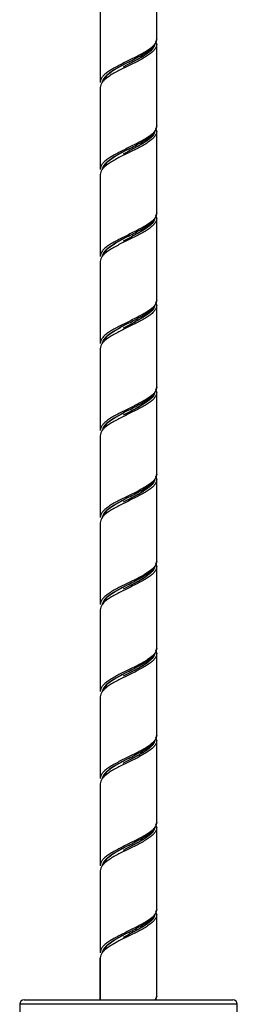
# Model space of a CAD drawing. Header units: millimetres. Extents: x -168 to 168, y -5 to 721.
# Tile 2 of 3: x -25 to 25, y 269 to 495. Entities that reach past the tile are written whole.
import ezdxf

# ---------------------------------------------------------------- set-up
doc = ezdxf.new("R2010")
doc.units = ezdxf.units.MM

msp = doc.modelspace()

# ---------------------------------------------------------------- linework, layer by layer
at = {"color": 7, "linetype": 'Continuous', "lineweight": 25}
for p, q in [((6.5, 490.85), (6.5, 509.65)), ((-6.5, 499.65), (-6.5, 480.85)), ((6.5, 489.65), (6.3, 490.35)), ((6.5, 470.85), (6.5, 489.65)), ((-6.5, 479.65), (-6.5, 460.85)), ((6.5, 469.65), (6.3, 470.35)), ((6.5, 450.85), (6.5, 469.65)), ((-6.5, 459.65), (-6.5, 440.85)), ((6.5, 449.65), (6.3, 450.35)), ((6.5, 430.85), (6.5, 449.65)), ((-6.5, 439.65), (-6.5, 420.85)), ((6.5, 429.65), (6.3, 430.35)), ((6.5, 410.85), (6.5, 429.65)), ((-6.5, 419.65), (-6.5, 400.85)), ((6.5, 409.65), (6.3, 410.35)), ((6.5, 390.85), (6.5, 409.65)), ((-6.5, 399.65), (-6.5, 380.85)), ((6.5, 389.65), (6.3, 390.35)), ((6.5, 370.85), (6.5, 389.65)), ((-6.5, 379.65), (-6.5, 360.85)), ((6.5, 369.65), (6.3, 370.35)), ((6.5, 350.85), (6.5, 369.65)), ((-6.5, 359.65), (-6.5, 340.85)), ((6.5, 349.65), (6.3, 350.35)), ((6.5, 330.85), (6.5, 349.65)), ((-6.5, 339.65), (-6.5, 320.85)), ((6.5, 329.65), (6.3, 330.35)), ((6.5, 310.85), (6.5, 329.65)), ((-6.5, 319.65), (-6.5, 300.85)), ((6.5, 309.65), (6.3, 310.35)), ((6.5, 290.85), (6.5, 309.65)), ((-6.5, 299.65), (-6.5, 280.85)), ((6.5, 289.65), (6.3, 290.35)), ((6.5, 270.85), (6.5, 289.65)), ((-24, 270), (24, 270)), ((6.5, 270.85), (6.16, 270)), ((6.26, 270), (6.5, 270.85)), ((6.4, 270), (6.3, 270.35)), ((-25, 269), (-25, 142.63)), ((25, 142.63), (25, 269))]:
    msp.add_line(p, q, dxfattribs=at)
at = {"color": 8, "linetype": 'Continuous', "lineweight": 25}
msp.add_line((25, 269), (-25, 269), dxfattribs=at)
at = {"color": 7, "linetype": 'Continuous', "lineweight": 25}
for centre, start, end in [((-24, 269), 90, 180), ((24, 269), 360, 90)]:
    msp.add_arc(centre, 1, start, end, dxfattribs=at)
for points, knots in [([(6.5, 490.85), (6.5, 490.64), (6.46, 490.43), (6.29, 490.01), (6.17, 489.81), (5.84, 489.39), (5.64, 489.18), (5.29, 488.87), (5.16, 488.77), (4.89, 488.56), (4.75, 488.45), (4.45, 488.25), (4.29, 488.14), (3.96, 487.93), (3.79, 487.83), (3.26, 487.52), (2.88, 487.31), (2.09, 486.89), (1.69, 486.69), (0.85, 486.27), (0.42, 486.06), (-0.42, 485.64), (-0.85, 485.43), (-1.69, 485.01), (-2.09, 484.81), (-2.88, 484.39), (-3.26, 484.18), (-3.79, 483.87), (-3.96, 483.77), (-4.29, 483.56), (-4.45, 483.45), (-4.75, 483.25), (-4.89, 483.14), (-5.16, 482.93), (-5.29, 482.83), (-5.64, 482.52), (-5.84, 482.31), (-6.17, 481.89), (-6.29, 481.69), (-6.46, 481.27), (-6.5, 481.06), (-6.5, 480.85)], [0, 0, 0, 0, 0.0625, 0.0625, 0.125, 0.125, 0.1875, 0.1875, 0.21875, 0.21875, 0.25, 0.25, 0.28125, 0.28125, 0.3125, 0.3125, 0.375, 0.375, 0.4375, 0.4375, 0.5, 0.5, 0.5625, 0.5625, 0.625, 0.625, 0.6875, 0.6875, 0.71875, 0.71875, 0.75, 0.75, 0.78125, 0.78125, 0.8125, 0.8125, 0.875, 0.875, 0.9375, 0.9375, 1, 1, 1, 1]), ([(6.5, 489.65), (6.5, 489.44), (6.46, 489.23), (6.29, 488.81), (6.17, 488.61), (5.84, 488.19), (5.64, 487.98), (5.29, 487.67), (5.16, 487.57), (4.89, 487.36), (4.75, 487.25), (4.45, 487.05), (4.29, 486.94), (3.96, 486.73), (3.79, 486.63), (3.26, 486.32), (2.88, 486.11), (2.09, 485.69), (1.69, 485.49), (0.85, 485.07), (0.42, 484.86), (-0.42, 484.44), (-0.85, 484.23), (-1.69, 483.81), (-2.09, 483.61), (-2.88, 483.19), (-3.26, 482.98), (-3.79, 482.67), (-3.96, 482.57), (-4.29, 482.36), (-4.45, 482.25), (-4.75, 482.05), (-4.89, 481.94), (-5.16, 481.73), (-5.29, 481.63), (-5.64, 481.32), (-5.84, 481.11), (-6.17, 480.69), (-6.29, 480.49), (-6.46, 480.07), (-6.5, 479.86), (-6.5, 479.65)], [0, 0, 0, 0, 0.0625, 0.0625, 0.125, 0.125, 0.1875, 0.1875, 0.21875, 0.21875, 0.25, 0.25, 0.28125, 0.28125, 0.3125, 0.3125, 0.375, 0.375, 0.4375, 0.4375, 0.5, 0.5, 0.5625, 0.5625, 0.625, 0.625, 0.6875, 0.6875, 0.71875, 0.71875, 0.75, 0.75, 0.78125, 0.78125, 0.8125, 0.8125, 0.875, 0.875, 0.9375, 0.9375, 1, 1, 1, 1]), ([(5.78, 489.4), (5.72, 489.19), (5.56, 488.55), (4.32, 487.5), (2.37, 486.25), (0.76, 485.42), (0, 485), (0, 485)], [0, 0, 0, 0, 0.147984, 0.432045, 0.716107, 0.999916, 1, 1, 1, 1]), ([(0, 485.5), (0.51, 485.77), (1.46, 486.26), (3, 487.09), (4.42, 487.98), (5.44, 488.75), (5.76, 489.19), (5.82, 489.29)], [0, 0, 0, 0, 0.21243, 0.390849, 0.665475, 0.929003, 1, 1, 1, 1]), ([(5.82, 489.29), (5.96, 489.45), (6.39, 489.96), (6.46, 490.49), (6.5, 490.85)], [0, 0, 0, 0, 0.32685, 1, 1, 1, 1]), ([(0, 485.5), (-0.79, 485.08), (-2.36, 484.25), (-4.32, 483), (-5.55, 481.96), (-5.71, 481.34), (-5.77, 481.14)], [0, 0, 0, 0, 0.2864123, 0.5730786, 0.8597448, 1, 1, 1, 1]), ([(0.01, 485), (-0.19, 484.9), (-0.6, 484.69), (-1, 484.48), (-1.2, 484.37)], [0, 0, 0, 0, 0.496906, 1, 1, 1, 1]), ([(6.5, 470.85), (6.5, 470.64), (6.46, 470.43), (6.29, 470.01), (6.17, 469.81), (5.84, 469.39), (5.64, 469.18), (5.29, 468.87), (5.16, 468.77), (4.89, 468.56), (4.75, 468.45), (4.45, 468.25), (4.29, 468.14), (3.96, 467.93), (3.79, 467.83), (3.26, 467.52), (2.88, 467.31), (2.09, 466.89), (1.69, 466.69), (0.85, 466.27), (0.42, 466.06), (-0.42, 465.64), (-0.85, 465.43), (-1.69, 465.01), (-2.09, 464.81), (-2.88, 464.39), (-3.26, 464.18), (-3.79, 463.87), (-3.96, 463.77), (-4.29, 463.56), (-4.45, 463.45), (-4.75, 463.25), (-4.89, 463.14), (-5.16, 462.93), (-5.29, 462.83), (-5.64, 462.52), (-5.84, 462.31), (-6.17, 461.89), (-6.29, 461.69), (-6.46, 461.27), (-6.5, 461.06), (-6.5, 460.85)], [0, 0, 0, 0, 0.0625, 0.0625, 0.125, 0.125, 0.1875, 0.1875, 0.21875, 0.21875, 0.25, 0.25, 0.28125, 0.28125, 0.3125, 0.3125, 0.375, 0.375, 0.4375, 0.4375, 0.5, 0.5, 0.5625, 0.5625, 0.625, 0.625, 0.6875, 0.6875, 0.71875, 0.71875, 0.75, 0.75, 0.78125, 0.78125, 0.8125, 0.8125, 0.875, 0.875, 0.9375, 0.9375, 1, 1, 1, 1]), ([(5.82, 469.29), (5.96, 469.45), (6.39, 469.96), (6.46, 470.49), (6.5, 470.85)], [0, 0, 0, 0, 0.3268496, 1, 1, 1, 1]), ([(6.5, 469.65), (6.5, 469.44), (6.46, 469.23), (6.29, 468.81), (6.17, 468.61), (5.84, 468.19), (5.64, 467.98), (5.29, 467.67), (5.16, 467.57), (4.89, 467.36), (4.75, 467.25), (4.45, 467.05), (4.29, 466.94), (3.96, 466.73), (3.79, 466.63), (3.26, 466.32), (2.88, 466.11), (2.09, 465.69), (1.69, 465.49), (0.85, 465.07), (0.42, 464.86), (-0.42, 464.44), (-0.85, 464.23), (-1.69, 463.81), (-2.09, 463.61), (-2.88, 463.19), (-3.26, 462.98), (-3.79, 462.67), (-3.96, 462.57), (-4.29, 462.36), (-4.45, 462.25), (-4.75, 462.05), (-4.89, 461.94), (-5.16, 461.73), (-5.29, 461.63), (-5.64, 461.32), (-5.84, 461.11), (-6.17, 460.69), (-6.29, 460.49), (-6.46, 460.07), (-6.5, 459.86), (-6.5, 459.65)], [0, 0, 0, 0, 0.0625, 0.0625, 0.125, 0.125, 0.1875, 0.1875, 0.21875, 0.21875, 0.25, 0.25, 0.28125, 0.28125, 0.3125, 0.3125, 0.375, 0.375, 0.4375, 0.4375, 0.5, 0.5, 0.5625, 0.5625, 0.625, 0.625, 0.6875, 0.6875, 0.71875, 0.71875, 0.75, 0.75, 0.78125, 0.78125, 0.8125, 0.8125, 0.875, 0.875, 0.9375, 0.9375, 1, 1, 1, 1]), ([(5.78, 469.4), (5.72, 469.19), (5.56, 468.55), (4.32, 467.5), (2.37, 466.25), (0.76, 465.42), (0, 465), (0, 465)], [0, 0, 0, 0, 0.147984, 0.432045, 0.716107, 0.999916, 1, 1, 1, 1]), ([(0, 465.5), (0.51, 465.77), (1.46, 466.26), (3, 467.09), (4.42, 467.98), (5.44, 468.75), (5.76, 469.19), (5.82, 469.29)], [0, 0, 0, 0, 0.21243, 0.390849, 0.665475, 0.929003, 1, 1, 1, 1]), ([(0, 465.5), (-0.79, 465.08), (-2.36, 464.25), (-4.32, 463), (-5.55, 461.96), (-5.71, 461.34), (-5.77, 461.14)], [0, 0, 0, 0, 0.286412, 0.573079, 0.859745, 1, 1, 1, 1]), ([(0.01, 465), (-0.19, 464.9), (-0.6, 464.69), (-1, 464.48), (-1.2, 464.37)], [0, 0, 0, 0, 0.496906, 1, 1, 1, 1]), ([(6.5, 450.85), (6.5, 450.64), (6.46, 450.43), (6.29, 450.01), (6.17, 449.81), (5.84, 449.39), (5.64, 449.18), (5.29, 448.87), (5.16, 448.77), (4.89, 448.56), (4.75, 448.45), (4.45, 448.25), (4.29, 448.14), (3.96, 447.93), (3.79, 447.83), (3.26, 447.52), (2.88, 447.31), (2.09, 446.89), (1.69, 446.69), (0.85, 446.27), (0.42, 446.06), (-0.42, 445.64), (-0.85, 445.43), (-1.69, 445.01), (-2.09, 444.81), (-2.88, 444.39), (-3.26, 444.18), (-3.79, 443.87), (-3.96, 443.77), (-4.29, 443.56), (-4.45, 443.45), (-4.75, 443.25), (-4.89, 443.14), (-5.16, 442.93), (-5.29, 442.83), (-5.64, 442.52), (-5.84, 442.31), (-6.17, 441.89), (-6.29, 441.69), (-6.46, 441.27), (-6.5, 441.06), (-6.5, 440.85)], [0, 0, 0, 0, 0.0625, 0.0625, 0.125, 0.125, 0.1875, 0.1875, 0.21875, 0.21875, 0.25, 0.25, 0.28125, 0.28125, 0.3125, 0.3125, 0.375, 0.375, 0.4375, 0.4375, 0.5, 0.5, 0.5625, 0.5625, 0.625, 0.625, 0.6875, 0.6875, 0.71875, 0.71875, 0.75, 0.75, 0.78125, 0.78125, 0.8125, 0.8125, 0.875, 0.875, 0.9375, 0.9375, 1, 1, 1, 1]), ([(5.82, 449.29), (5.96, 449.45), (6.39, 449.96), (6.46, 450.49), (6.5, 450.85)], [0, 0, 0, 0, 0.32685, 1, 1, 1, 1]), ([(6.5, 449.65), (6.5, 449.44), (6.46, 449.23), (6.29, 448.81), (6.17, 448.61), (5.84, 448.19), (5.64, 447.98), (5.29, 447.67), (5.16, 447.57), (4.89, 447.36), (4.75, 447.25), (4.45, 447.05), (4.29, 446.94), (3.96, 446.73), (3.79, 446.63), (3.26, 446.32), (2.88, 446.11), (2.09, 445.69), (1.69, 445.49), (0.85, 445.07), (0.42, 444.86), (-0.42, 444.44), (-0.85, 444.23), (-1.69, 443.81), (-2.09, 443.61), (-2.88, 443.19), (-3.26, 442.98), (-3.79, 442.67), (-3.96, 442.57), (-4.29, 442.36), (-4.45, 442.25), (-4.75, 442.05), (-4.89, 441.94), (-5.16, 441.73), (-5.29, 441.63), (-5.64, 441.32), (-5.84, 441.11), (-6.17, 440.69), (-6.29, 440.49), (-6.46, 440.07), (-6.5, 439.86), (-6.5, 439.65)], [0, 0, 0, 0, 0.0625, 0.0625, 0.125, 0.125, 0.1875, 0.1875, 0.21875, 0.21875, 0.25, 0.25, 0.28125, 0.28125, 0.3125, 0.3125, 0.375, 0.375, 0.4375, 0.4375, 0.5, 0.5, 0.5625, 0.5625, 0.625, 0.625, 0.6875, 0.6875, 0.71875, 0.71875, 0.75, 0.75, 0.78125, 0.78125, 0.8125, 0.8125, 0.875, 0.875, 0.9375, 0.9375, 1, 1, 1, 1]), ([(5.78, 449.4), (5.72, 449.19), (5.56, 448.55), (4.32, 447.5), (2.37, 446.25), (0.76, 445.42), (0, 445), (0, 445)], [0, 0, 0, 0, 0.147984, 0.432045, 0.716107, 0.999916, 1, 1, 1, 1]), ([(0, 445.5), (0.51, 445.77), (1.46, 446.26), (3, 447.09), (4.42, 447.98), (5.44, 448.75), (5.76, 449.19), (5.82, 449.29)], [0, 0, 0, 0, 0.21243, 0.390849, 0.665475, 0.929003, 1, 1, 1, 1]), ([(0, 445.5), (-0.79, 445.08), (-2.36, 444.25), (-4.32, 443), (-5.55, 441.96), (-5.71, 441.34), (-5.77, 441.14)], [0, 0, 0, 0, 0.286412, 0.573079, 0.859745, 1, 1, 1, 1]), ([(0.01, 445), (-0.19, 444.9), (-0.6, 444.69), (-1, 444.48), (-1.2, 444.37)], [0, 0, 0, 0, 0.496906, 1, 1, 1, 1]), ([(6.5, 430.85), (6.5, 430.64), (6.46, 430.43), (6.29, 430.01), (6.17, 429.81), (5.84, 429.39), (5.64, 429.18), (5.29, 428.87), (5.16, 428.77), (4.89, 428.56), (4.75, 428.45), (4.45, 428.25), (4.29, 428.14), (3.96, 427.93), (3.79, 427.83), (3.26, 427.52), (2.88, 427.31), (2.09, 426.89), (1.69, 426.69), (0.85, 426.27), (0.42, 426.06), (-0.42, 425.64), (-0.85, 425.43), (-1.69, 425.01), (-2.09, 424.81), (-2.88, 424.39), (-3.26, 424.18), (-3.79, 423.87), (-3.96, 423.77), (-4.29, 423.56), (-4.45, 423.45), (-4.75, 423.25), (-4.89, 423.14), (-5.16, 422.93), (-5.29, 422.83), (-5.64, 422.52), (-5.84, 422.31), (-6.17, 421.89), (-6.29, 421.69), (-6.46, 421.27), (-6.5, 421.06), (-6.5, 420.85)], [0, 0, 0, 0, 0.0625, 0.0625, 0.125, 0.125, 0.1875, 0.1875, 0.21875, 0.21875, 0.25, 0.25, 0.28125, 0.28125, 0.3125, 0.3125, 0.375, 0.375, 0.4375, 0.4375, 0.5, 0.5, 0.5625, 0.5625, 0.625, 0.625, 0.6875, 0.6875, 0.71875, 0.71875, 0.75, 0.75, 0.78125, 0.78125, 0.8125, 0.8125, 0.875, 0.875, 0.9375, 0.9375, 1, 1, 1, 1]), ([(5.82, 429.29), (5.96, 429.45), (6.39, 429.96), (6.46, 430.49), (6.5, 430.85)], [0, 0, 0, 0, 0.32685, 1, 1, 1, 1]), ([(6.5, 429.65), (6.5, 429.44), (6.46, 429.23), (6.29, 428.81), (6.17, 428.61), (5.84, 428.19), (5.64, 427.98), (5.29, 427.67), (5.16, 427.57), (4.89, 427.36), (4.75, 427.25), (4.45, 427.05), (4.29, 426.94), (3.96, 426.73), (3.79, 426.63), (3.26, 426.32), (2.88, 426.11), (2.09, 425.69), (1.69, 425.49), (0.85, 425.07), (0.42, 424.86), (-0.42, 424.44), (-0.85, 424.23), (-1.69, 423.81), (-2.09, 423.61), (-2.88, 423.19), (-3.26, 422.98), (-3.79, 422.67), (-3.96, 422.57), (-4.29, 422.36), (-4.45, 422.25), (-4.75, 422.05), (-4.89, 421.94), (-5.16, 421.73), (-5.29, 421.63), (-5.64, 421.32), (-5.84, 421.11), (-6.17, 420.69), (-6.29, 420.49), (-6.46, 420.07), (-6.5, 419.86), (-6.5, 419.65)], [0, 0, 0, 0, 0.0625, 0.0625, 0.125, 0.125, 0.1875, 0.1875, 0.21875, 0.21875, 0.25, 0.25, 0.28125, 0.28125, 0.3125, 0.3125, 0.375, 0.375, 0.4375, 0.4375, 0.5, 0.5, 0.5625, 0.5625, 0.625, 0.625, 0.6875, 0.6875, 0.71875, 0.71875, 0.75, 0.75, 0.78125, 0.78125, 0.8125, 0.8125, 0.875, 0.875, 0.9375, 0.9375, 1, 1, 1, 1]), ([(5.78, 429.4), (5.72, 429.19), (5.56, 428.55), (4.32, 427.5), (2.37, 426.25), (0.76, 425.42), (0, 425), (0, 425)], [0, 0, 0, 0, 0.1479843, 0.4320455, 0.7161067, 0.9999163, 1, 1, 1, 1]), ([(0, 425.5), (0.51, 425.77), (1.46, 426.26), (3, 427.09), (4.42, 427.98), (5.44, 428.75), (5.76, 429.19), (5.82, 429.29)], [0, 0, 0, 0, 0.21243, 0.390849, 0.665475, 0.929003, 1, 1, 1, 1]), ([(0, 425.5), (-0.79, 425.08), (-2.36, 424.25), (-4.32, 423), (-5.55, 421.96), (-5.71, 421.34), (-5.77, 421.14)], [0, 0, 0, 0, 0.286412, 0.573079, 0.859745, 1, 1, 1, 1]), ([(0.01, 425), (-0.19, 424.9), (-0.6, 424.69), (-1, 424.48), (-1.2, 424.37)], [0, 0, 0, 0, 0.496906, 1, 1, 1, 1]), ([(6.5, 410.85), (6.5, 410.64), (6.46, 410.43), (6.29, 410.01), (6.17, 409.81), (5.84, 409.39), (5.64, 409.18), (5.29, 408.87), (5.16, 408.77), (4.89, 408.56), (4.75, 408.45), (4.45, 408.25), (4.29, 408.14), (3.96, 407.93), (3.79, 407.83), (3.26, 407.52), (2.88, 407.31), (2.09, 406.89), (1.69, 406.69), (0.85, 406.27), (0.42, 406.06), (-0.42, 405.64), (-0.85, 405.43), (-1.69, 405.01), (-2.09, 404.81), (-2.88, 404.39), (-3.26, 404.18), (-3.79, 403.87), (-3.96, 403.77), (-4.29, 403.56), (-4.45, 403.45), (-4.75, 403.25), (-4.89, 403.14), (-5.16, 402.93), (-5.29, 402.83), (-5.64, 402.52), (-5.84, 402.31), (-6.17, 401.89), (-6.29, 401.69), (-6.46, 401.27), (-6.5, 401.06), (-6.5, 400.85)], [0, 0, 0, 0, 0.0625, 0.0625, 0.125, 0.125, 0.1875, 0.1875, 0.21875, 0.21875, 0.25, 0.25, 0.28125, 0.28125, 0.3125, 0.3125, 0.375, 0.375, 0.4375, 0.4375, 0.5, 0.5, 0.5625, 0.5625, 0.625, 0.625, 0.6875, 0.6875, 0.71875, 0.71875, 0.75, 0.75, 0.78125, 0.78125, 0.8125, 0.8125, 0.875, 0.875, 0.9375, 0.9375, 1, 1, 1, 1]), ([(6.5, 409.65), (6.5, 409.44), (6.46, 409.23), (6.29, 408.81), (6.17, 408.61), (5.84, 408.19), (5.64, 407.98), (5.29, 407.67), (5.16, 407.57), (4.89, 407.36), (4.75, 407.25), (4.45, 407.05), (4.29, 406.94), (3.96, 406.73), (3.79, 406.63), (3.26, 406.32), (2.88, 406.11), (2.09, 405.69), (1.69, 405.49), (0.85, 405.07), (0.42, 404.86), (-0.42, 404.44), (-0.85, 404.23), (-1.69, 403.81), (-2.09, 403.61), (-2.88, 403.19), (-3.26, 402.98), (-3.79, 402.67), (-3.96, 402.57), (-4.29, 402.36), (-4.45, 402.25), (-4.75, 402.05), (-4.89, 401.94), (-5.16, 401.73), (-5.29, 401.63), (-5.64, 401.32), (-5.84, 401.11), (-6.17, 400.69), (-6.29, 400.49), (-6.46, 400.07), (-6.5, 399.86), (-6.5, 399.65)], [0, 0, 0, 0, 0.0625, 0.0625, 0.125, 0.125, 0.1875, 0.1875, 0.21875, 0.21875, 0.25, 0.25, 0.28125, 0.28125, 0.3125, 0.3125, 0.375, 0.375, 0.4375, 0.4375, 0.5, 0.5, 0.5625, 0.5625, 0.625, 0.625, 0.6875, 0.6875, 0.71875, 0.71875, 0.75, 0.75, 0.78125, 0.78125, 0.8125, 0.8125, 0.875, 0.875, 0.9375, 0.9375, 1, 1, 1, 1]), ([(5.82, 409.29), (5.96, 409.45), (6.39, 409.96), (6.46, 410.49), (6.5, 410.85)], [0, 0, 0, 0, 0.32685, 1, 1, 1, 1]), ([(5.78, 409.4), (5.72, 409.19), (5.56, 408.55), (4.32, 407.5), (2.37, 406.25), (0.76, 405.42), (0, 405), (0, 405)], [0, 0, 0, 0, 0.147984, 0.432045, 0.716107, 0.999916, 1, 1, 1, 1]), ([(0, 405.5), (0.51, 405.77), (1.46, 406.26), (3, 407.09), (4.42, 407.98), (5.44, 408.75), (5.76, 409.19), (5.82, 409.29)], [0, 0, 0, 0, 0.21243, 0.390849, 0.665475, 0.929003, 1, 1, 1, 1]), ([(0, 405.5), (-0.79, 405.08), (-2.36, 404.25), (-4.32, 403), (-5.55, 401.96), (-5.71, 401.34), (-5.77, 401.14)], [0, 0, 0, 0, 0.286412, 0.573079, 0.859745, 1, 1, 1, 1]), ([(0.01, 405), (-0.19, 404.9), (-0.6, 404.69), (-1, 404.48), (-1.2, 404.37)], [0, 0, 0, 0, 0.496906, 1, 1, 1, 1]), ([(6.5, 390.85), (6.5, 390.64), (6.46, 390.43), (6.29, 390.01), (6.17, 389.81), (5.84, 389.39), (5.64, 389.18), (5.29, 388.87), (5.16, 388.77), (4.89, 388.56), (4.75, 388.45), (4.45, 388.25), (4.29, 388.14), (3.96, 387.93), (3.79, 387.83), (3.26, 387.52), (2.88, 387.31), (2.09, 386.89), (1.69, 386.69), (0.85, 386.27), (0.42, 386.06), (-0.42, 385.64), (-0.85, 385.43), (-1.69, 385.01), (-2.09, 384.81), (-2.88, 384.39), (-3.26, 384.18), (-3.79, 383.87), (-3.96, 383.77), (-4.29, 383.56), (-4.45, 383.45), (-4.75, 383.25), (-4.89, 383.14), (-5.16, 382.93), (-5.29, 382.83), (-5.64, 382.52), (-5.84, 382.31), (-6.17, 381.89), (-6.29, 381.69), (-6.46, 381.27), (-6.5, 381.06), (-6.5, 380.85)], [0, 0, 0, 0, 0.0625, 0.0625, 0.125, 0.125, 0.1875, 0.1875, 0.21875, 0.21875, 0.25, 0.25, 0.28125, 0.28125, 0.3125, 0.3125, 0.375, 0.375, 0.4375, 0.4375, 0.5, 0.5, 0.5625, 0.5625, 0.625, 0.625, 0.6875, 0.6875, 0.71875, 0.71875, 0.75, 0.75, 0.78125, 0.78125, 0.8125, 0.8125, 0.875, 0.875, 0.9375, 0.9375, 1, 1, 1, 1]), ([(6.5, 389.65), (6.5, 389.44), (6.46, 389.23), (6.29, 388.81), (6.17, 388.61), (5.84, 388.19), (5.64, 387.98), (5.29, 387.67), (5.16, 387.57), (4.89, 387.36), (4.75, 387.25), (4.45, 387.05), (4.29, 386.94), (3.96, 386.73), (3.79, 386.63), (3.26, 386.32), (2.88, 386.11), (2.09, 385.69), (1.69, 385.49), (0.85, 385.07), (0.42, 384.86), (-0.42, 384.44), (-0.85, 384.23), (-1.69, 383.81), (-2.09, 383.61), (-2.88, 383.19), (-3.26, 382.98), (-3.79, 382.67), (-3.96, 382.57), (-4.29, 382.36), (-4.45, 382.25), (-4.75, 382.05), (-4.89, 381.94), (-5.16, 381.73), (-5.29, 381.63), (-5.64, 381.32), (-5.84, 381.11), (-6.17, 380.69), (-6.29, 380.49), (-6.46, 380.07), (-6.5, 379.86), (-6.5, 379.65)], [0, 0, 0, 0, 0.0625, 0.0625, 0.125, 0.125, 0.1875, 0.1875, 0.21875, 0.21875, 0.25, 0.25, 0.28125, 0.28125, 0.3125, 0.3125, 0.375, 0.375, 0.4375, 0.4375, 0.5, 0.5, 0.5625, 0.5625, 0.625, 0.625, 0.6875, 0.6875, 0.71875, 0.71875, 0.75, 0.75, 0.78125, 0.78125, 0.8125, 0.8125, 0.875, 0.875, 0.9375, 0.9375, 1, 1, 1, 1]), ([(5.78, 389.4), (5.72, 389.19), (5.56, 388.55), (4.32, 387.5), (2.37, 386.25), (0.76, 385.42), (0, 385), (0, 385)], [0, 0, 0, 0, 0.147984, 0.432045, 0.716107, 0.999916, 1, 1, 1, 1]), ([(0, 385.5), (0.51, 385.77), (1.46, 386.26), (3, 387.09), (4.42, 387.98), (5.44, 388.75), (5.76, 389.19), (5.82, 389.29)], [0, 0, 0, 0, 0.21243, 0.390849, 0.665475, 0.929003, 1, 1, 1, 1]), ([(5.82, 389.29), (5.96, 389.45), (6.39, 389.96), (6.46, 390.49), (6.5, 390.85)], [0, 0, 0, 0, 0.32685, 1, 1, 1, 1]), ([(0, 385.5), (-0.79, 385.08), (-2.36, 384.25), (-4.32, 383), (-5.55, 381.96), (-5.71, 381.34), (-5.77, 381.14)], [0, 0, 0, 0, 0.286412, 0.573079, 0.859745, 1, 1, 1, 1]), ([(0.01, 385), (-0.19, 384.9), (-0.6, 384.69), (-1, 384.48), (-1.2, 384.37)], [0, 0, 0, 0, 0.496906, 1, 1, 1, 1]), ([(6.5, 370.85), (6.5, 370.64), (6.46, 370.43), (6.29, 370.01), (6.17, 369.81), (5.84, 369.39), (5.64, 369.18), (5.29, 368.87), (5.16, 368.77), (4.89, 368.56), (4.75, 368.45), (4.45, 368.25), (4.29, 368.14), (3.96, 367.93), (3.79, 367.83), (3.26, 367.52), (2.88, 367.31), (2.09, 366.89), (1.69, 366.69), (0.85, 366.27), (0.42, 366.06), (-0.42, 365.64), (-0.85, 365.43), (-1.69, 365.01), (-2.09, 364.81), (-2.88, 364.39), (-3.26, 364.18), (-3.79, 363.87), (-3.96, 363.77), (-4.29, 363.56), (-4.45, 363.45), (-4.75, 363.25), (-4.89, 363.14), (-5.16, 362.93), (-5.29, 362.83), (-5.64, 362.52), (-5.84, 362.31), (-6.17, 361.89), (-6.29, 361.69), (-6.46, 361.27), (-6.5, 361.06), (-6.5, 360.85)], [0, 0, 0, 0, 0.0625, 0.0625, 0.125, 0.125, 0.1875, 0.1875, 0.21875, 0.21875, 0.25, 0.25, 0.28125, 0.28125, 0.3125, 0.3125, 0.375, 0.375, 0.4375, 0.4375, 0.5, 0.5, 0.5625, 0.5625, 0.625, 0.625, 0.6875, 0.6875, 0.71875, 0.71875, 0.75, 0.75, 0.78125, 0.78125, 0.8125, 0.8125, 0.875, 0.875, 0.9375, 0.9375, 1, 1, 1, 1]), ([(6.5, 369.65), (6.5, 369.44), (6.46, 369.23), (6.29, 368.81), (6.17, 368.61), (5.84, 368.19), (5.64, 367.98), (5.29, 367.67), (5.16, 367.57), (4.89, 367.36), (4.75, 367.25), (4.45, 367.05), (4.29, 366.94), (3.96, 366.73), (3.79, 366.63), (3.26, 366.32), (2.88, 366.11), (2.09, 365.69), (1.69, 365.49), (0.85, 365.07), (0.42, 364.86), (-0.42, 364.44), (-0.85, 364.23), (-1.69, 363.81), (-2.09, 363.61), (-2.88, 363.19), (-3.26, 362.98), (-3.79, 362.67), (-3.96, 362.57), (-4.29, 362.36), (-4.45, 362.25), (-4.75, 362.05), (-4.89, 361.94), (-5.16, 361.73), (-5.29, 361.63), (-5.64, 361.32), (-5.84, 361.11), (-6.17, 360.69), (-6.29, 360.49), (-6.46, 360.07), (-6.5, 359.86), (-6.5, 359.65)], [0, 0, 0, 0, 0.0625, 0.0625, 0.125, 0.125, 0.1875, 0.1875, 0.21875, 0.21875, 0.25, 0.25, 0.28125, 0.28125, 0.3125, 0.3125, 0.375, 0.375, 0.4375, 0.4375, 0.5, 0.5, 0.5625, 0.5625, 0.625, 0.625, 0.6875, 0.6875, 0.71875, 0.71875, 0.75, 0.75, 0.78125, 0.78125, 0.8125, 0.8125, 0.875, 0.875, 0.9375, 0.9375, 1, 1, 1, 1]), ([(5.78, 369.4), (5.72, 369.19), (5.56, 368.55), (4.32, 367.5), (2.37, 366.25), (0.76, 365.42), (0, 365), (0, 365)], [0, 0, 0, 0, 0.147984, 0.432045, 0.716107, 0.999916, 1, 1, 1, 1]), ([(0, 365.5), (0.51, 365.77), (1.46, 366.26), (3, 367.09), (4.42, 367.98), (5.44, 368.75), (5.76, 369.19), (5.82, 369.29)], [0, 0, 0, 0, 0.21243, 0.390849, 0.665475, 0.929003, 1, 1, 1, 1]), ([(5.82, 369.29), (5.96, 369.45), (6.39, 369.96), (6.46, 370.49), (6.5, 370.85)], [0, 0, 0, 0, 0.32685, 1, 1, 1, 1]), ([(0, 365.5), (-0.79, 365.08), (-2.36, 364.25), (-4.32, 363), (-5.55, 361.96), (-5.71, 361.34), (-5.77, 361.14)], [0, 0, 0, 0, 0.2864123, 0.5730786, 0.8597448, 1, 1, 1, 1]), ([(0.01, 365), (-0.19, 364.9), (-0.6, 364.69), (-1, 364.48), (-1.2, 364.37)], [0, 0, 0, 0, 0.496906, 1, 1, 1, 1]), ([(6.5, 350.85), (6.5, 350.64), (6.46, 350.43), (6.29, 350.01), (6.17, 349.81), (5.84, 349.39), (5.64, 349.18), (5.29, 348.87), (5.16, 348.77), (4.89, 348.56), (4.75, 348.45), (4.45, 348.25), (4.29, 348.14), (3.96, 347.93), (3.79, 347.83), (3.26, 347.52), (2.88, 347.31), (2.09, 346.89), (1.69, 346.69), (0.85, 346.27), (0.42, 346.06), (-0.42, 345.64), (-0.85, 345.43), (-1.69, 345.01), (-2.09, 344.81), (-2.88, 344.39), (-3.26, 344.18), (-3.79, 343.87), (-3.96, 343.77), (-4.29, 343.56), (-4.45, 343.45), (-4.75, 343.25), (-4.89, 343.14), (-5.16, 342.93), (-5.29, 342.83), (-5.64, 342.52), (-5.84, 342.31), (-6.17, 341.89), (-6.29, 341.69), (-6.46, 341.27), (-6.5, 341.06), (-6.5, 340.85)], [0, 0, 0, 0, 0.0625, 0.0625, 0.125, 0.125, 0.1875, 0.1875, 0.21875, 0.21875, 0.25, 0.25, 0.28125, 0.28125, 0.3125, 0.3125, 0.375, 0.375, 0.4375, 0.4375, 0.5, 0.5, 0.5625, 0.5625, 0.625, 0.625, 0.6875, 0.6875, 0.71875, 0.71875, 0.75, 0.75, 0.78125, 0.78125, 0.8125, 0.8125, 0.875, 0.875, 0.9375, 0.9375, 1, 1, 1, 1]), ([(5.82, 349.29), (5.96, 349.45), (6.39, 349.96), (6.46, 350.49), (6.5, 350.85)], [0, 0, 0, 0, 0.3268496, 1, 1, 1, 1]), ([(6.5, 349.65), (6.5, 349.44), (6.46, 349.23), (6.29, 348.81), (6.17, 348.61), (5.84, 348.19), (5.64, 347.98), (5.29, 347.67), (5.16, 347.57), (4.89, 347.36), (4.75, 347.25), (4.45, 347.05), (4.29, 346.94), (3.96, 346.73), (3.79, 346.63), (3.26, 346.32), (2.88, 346.11), (2.09, 345.69), (1.69, 345.49), (0.85, 345.07), (0.42, 344.86), (-0.42, 344.44), (-0.85, 344.23), (-1.69, 343.81), (-2.09, 343.61), (-2.88, 343.19), (-3.26, 342.98), (-3.79, 342.67), (-3.96, 342.57), (-4.29, 342.36), (-4.45, 342.25), (-4.75, 342.05), (-4.89, 341.94), (-5.16, 341.73), (-5.29, 341.63), (-5.64, 341.32), (-5.84, 341.11), (-6.17, 340.69), (-6.29, 340.49), (-6.46, 340.07), (-6.5, 339.86), (-6.5, 339.65)], [0, 0, 0, 0, 0.0625, 0.0625, 0.125, 0.125, 0.1875, 0.1875, 0.21875, 0.21875, 0.25, 0.25, 0.28125, 0.28125, 0.3125, 0.3125, 0.375, 0.375, 0.4375, 0.4375, 0.5, 0.5, 0.5625, 0.5625, 0.625, 0.625, 0.6875, 0.6875, 0.71875, 0.71875, 0.75, 0.75, 0.78125, 0.78125, 0.8125, 0.8125, 0.875, 0.875, 0.9375, 0.9375, 1, 1, 1, 1]), ([(5.78, 349.4), (5.72, 349.19), (5.56, 348.55), (4.32, 347.5), (2.37, 346.25), (0.76, 345.42), (0, 345), (0, 345)], [0, 0, 0, 0, 0.147984, 0.432045, 0.716107, 0.999916, 1, 1, 1, 1]), ([(0, 345.5), (0.51, 345.77), (1.46, 346.26), (3, 347.09), (4.42, 347.98), (5.44, 348.75), (5.76, 349.19), (5.82, 349.29)], [0, 0, 0, 0, 0.21243, 0.390849, 0.665475, 0.929003, 1, 1, 1, 1]), ([(0, 345.5), (-0.79, 345.08), (-2.36, 344.25), (-4.32, 343), (-5.55, 341.96), (-5.71, 341.34), (-5.77, 341.14)], [0, 0, 0, 0, 0.286412, 0.573079, 0.859745, 1, 1, 1, 1]), ([(0.01, 345), (-0.19, 344.9), (-0.6, 344.69), (-1, 344.48), (-1.2, 344.37)], [0, 0, 0, 0, 0.496906, 1, 1, 1, 1]), ([(6.5, 330.85), (6.5, 330.64), (6.46, 330.43), (6.29, 330.01), (6.17, 329.81), (5.84, 329.39), (5.64, 329.18), (5.29, 328.87), (5.16, 328.77), (4.89, 328.56), (4.75, 328.45), (4.45, 328.25), (4.29, 328.14), (3.96, 327.93), (3.79, 327.83), (3.26, 327.52), (2.88, 327.31), (2.09, 326.89), (1.69, 326.69), (0.85, 326.27), (0.42, 326.06), (-0.42, 325.64), (-0.85, 325.43), (-1.69, 325.01), (-2.09, 324.81), (-2.88, 324.39), (-3.26, 324.18), (-3.79, 323.87), (-3.96, 323.77), (-4.29, 323.56), (-4.45, 323.45), (-4.75, 323.25), (-4.89, 323.14), (-5.16, 322.93), (-5.29, 322.83), (-5.64, 322.52), (-5.84, 322.31), (-6.17, 321.89), (-6.29, 321.69), (-6.46, 321.27), (-6.5, 321.06), (-6.5, 320.85)], [0, 0, 0, 0, 0.0625, 0.0625, 0.125, 0.125, 0.1875, 0.1875, 0.21875, 0.21875, 0.25, 0.25, 0.28125, 0.28125, 0.3125, 0.3125, 0.375, 0.375, 0.4375, 0.4375, 0.5, 0.5, 0.5625, 0.5625, 0.625, 0.625, 0.6875, 0.6875, 0.71875, 0.71875, 0.75, 0.75, 0.78125, 0.78125, 0.8125, 0.8125, 0.875, 0.875, 0.9375, 0.9375, 1, 1, 1, 1]), ([(5.82, 329.29), (5.96, 329.45), (6.39, 329.96), (6.46, 330.49), (6.5, 330.85)], [0, 0, 0, 0, 0.32685, 1, 1, 1, 1]), ([(6.5, 329.65), (6.5, 329.44), (6.46, 329.23), (6.29, 328.81), (6.17, 328.61), (5.84, 328.19), (5.64, 327.98), (5.29, 327.67), (5.16, 327.57), (4.89, 327.36), (4.75, 327.25), (4.45, 327.05), (4.29, 326.94), (3.96, 326.73), (3.79, 326.63), (3.26, 326.32), (2.88, 326.11), (2.09, 325.69), (1.69, 325.49), (0.85, 325.07), (0.42, 324.86), (-0.42, 324.44), (-0.85, 324.23), (-1.69, 323.81), (-2.09, 323.61), (-2.88, 323.19), (-3.26, 322.98), (-3.79, 322.67), (-3.96, 322.57), (-4.29, 322.36), (-4.45, 322.25), (-4.75, 322.05), (-4.89, 321.94), (-5.16, 321.73), (-5.29, 321.63), (-5.64, 321.32), (-5.84, 321.11), (-6.17, 320.69), (-6.29, 320.49), (-6.46, 320.07), (-6.5, 319.86), (-6.5, 319.65)], [0, 0, 0, 0, 0.0625, 0.0625, 0.125, 0.125, 0.1875, 0.1875, 0.21875, 0.21875, 0.25, 0.25, 0.28125, 0.28125, 0.3125, 0.3125, 0.375, 0.375, 0.4375, 0.4375, 0.5, 0.5, 0.5625, 0.5625, 0.625, 0.625, 0.6875, 0.6875, 0.71875, 0.71875, 0.75, 0.75, 0.78125, 0.78125, 0.8125, 0.8125, 0.875, 0.875, 0.9375, 0.9375, 1, 1, 1, 1]), ([(5.78, 329.4), (5.72, 329.19), (5.56, 328.55), (4.32, 327.5), (2.37, 326.25), (0.76, 325.42), (0, 325), (0, 325)], [0, 0, 0, 0, 0.1479843, 0.4320455, 0.7161067, 0.9999163, 1, 1, 1, 1]), ([(0, 325.5), (0.51, 325.77), (1.46, 326.26), (3, 327.09), (4.42, 327.98), (5.44, 328.75), (5.76, 329.19), (5.82, 329.29)], [0, 0, 0, 0, 0.21243, 0.390849, 0.665475, 0.929003, 1, 1, 1, 1]), ([(0, 325.5), (-0.79, 325.08), (-2.36, 324.25), (-4.32, 323), (-5.55, 321.96), (-5.71, 321.34), (-5.77, 321.14)], [0, 0, 0, 0, 0.286412, 0.573079, 0.859745, 1, 1, 1, 1]), ([(0.01, 325), (-0.19, 324.9), (-0.6, 324.69), (-1, 324.48), (-1.2, 324.37)], [0, 0, 0, 0, 0.496906, 1, 1, 1, 1]), ([(6.5, 310.85), (6.5, 310.64), (6.46, 310.43), (6.29, 310.01), (6.17, 309.81), (5.84, 309.39), (5.64, 309.18), (5.29, 308.87), (5.16, 308.77), (4.89, 308.56), (4.75, 308.45), (4.45, 308.25), (4.29, 308.14), (3.96, 307.93), (3.79, 307.83), (3.26, 307.52), (2.88, 307.31), (2.09, 306.89), (1.69, 306.69), (0.85, 306.27), (0.42, 306.06), (-0.42, 305.64), (-0.85, 305.43), (-1.69, 305.01), (-2.09, 304.81), (-2.88, 304.39), (-3.26, 304.18), (-3.79, 303.87), (-3.96, 303.77), (-4.29, 303.56), (-4.45, 303.45), (-4.75, 303.25), (-4.89, 303.14), (-5.16, 302.93), (-5.29, 302.83), (-5.64, 302.52), (-5.84, 302.31), (-6.17, 301.89), (-6.29, 301.69), (-6.46, 301.27), (-6.5, 301.06), (-6.5, 300.85)], [0, 0, 0, 0, 0.0625, 0.0625, 0.125, 0.125, 0.1875, 0.1875, 0.21875, 0.21875, 0.25, 0.25, 0.28125, 0.28125, 0.3125, 0.3125, 0.375, 0.375, 0.4375, 0.4375, 0.5, 0.5, 0.5625, 0.5625, 0.625, 0.625, 0.6875, 0.6875, 0.71875, 0.71875, 0.75, 0.75, 0.78125, 0.78125, 0.8125, 0.8125, 0.875, 0.875, 0.9375, 0.9375, 1, 1, 1, 1]), ([(5.82, 309.29), (5.96, 309.45), (6.39, 309.96), (6.46, 310.49), (6.5, 310.85)], [0, 0, 0, 0, 0.32685, 1, 1, 1, 1]), ([(6.5, 309.65), (6.5, 309.44), (6.46, 309.23), (6.29, 308.81), (6.17, 308.61), (5.84, 308.19), (5.64, 307.98), (5.29, 307.67), (5.16, 307.57), (4.89, 307.36), (4.75, 307.25), (4.45, 307.05), (4.29, 306.94), (3.96, 306.73), (3.79, 306.63), (3.26, 306.32), (2.88, 306.11), (2.09, 305.69), (1.69, 305.49), (0.85, 305.07), (0.42, 304.86), (-0.42, 304.44), (-0.85, 304.23), (-1.69, 303.81), (-2.09, 303.61), (-2.88, 303.19), (-3.26, 302.98), (-3.79, 302.67), (-3.96, 302.57), (-4.29, 302.36), (-4.45, 302.25), (-4.75, 302.05), (-4.89, 301.94), (-5.16, 301.73), (-5.29, 301.63), (-5.64, 301.32), (-5.84, 301.11), (-6.17, 300.69), (-6.29, 300.49), (-6.46, 300.07), (-6.5, 299.86), (-6.5, 299.65)], [0, 0, 0, 0, 0.0625, 0.0625, 0.125, 0.125, 0.1875, 0.1875, 0.21875, 0.21875, 0.25, 0.25, 0.28125, 0.28125, 0.3125, 0.3125, 0.375, 0.375, 0.4375, 0.4375, 0.5, 0.5, 0.5625, 0.5625, 0.625, 0.625, 0.6875, 0.6875, 0.71875, 0.71875, 0.75, 0.75, 0.78125, 0.78125, 0.8125, 0.8125, 0.875, 0.875, 0.9375, 0.9375, 1, 1, 1, 1]), ([(5.78, 309.4), (5.72, 309.19), (5.56, 308.55), (4.32, 307.5), (2.37, 306.25), (0.76, 305.42), (0, 305), (0, 305)], [0, 0, 0, 0, 0.147984, 0.432045, 0.716107, 0.999916, 1, 1, 1, 1]), ([(0, 305.5), (0.51, 305.77), (1.46, 306.26), (3, 307.09), (4.42, 307.98), (5.44, 308.75), (5.76, 309.19), (5.82, 309.29)], [0, 0, 0, 0, 0.21243, 0.390849, 0.665475, 0.929003, 1, 1, 1, 1]), ([(0, 305.5), (-0.79, 305.08), (-2.36, 304.25), (-4.32, 303), (-5.55, 301.96), (-5.71, 301.34), (-5.77, 301.14)], [0, 0, 0, 0, 0.286412, 0.573079, 0.859745, 1, 1, 1, 1]), ([(0.01, 305), (-0.19, 304.9), (-0.6, 304.69), (-1, 304.48), (-1.2, 304.37)], [0, 0, 0, 0, 0.496906, 1, 1, 1, 1]), ([(6.5, 290.85), (6.5, 290.64), (6.46, 290.43), (6.29, 290.01), (6.17, 289.81), (5.84, 289.39), (5.64, 289.18), (5.29, 288.87), (5.16, 288.77), (4.89, 288.56), (4.75, 288.45), (4.45, 288.25), (4.29, 288.14), (3.96, 287.93), (3.79, 287.83), (3.26, 287.52), (2.88, 287.31), (2.09, 286.89), (1.69, 286.69), (0.85, 286.27), (0.42, 286.06), (-0.42, 285.64), (-0.85, 285.43), (-1.69, 285.01), (-2.09, 284.81), (-2.88, 284.39), (-3.26, 284.18), (-3.79, 283.87), (-3.96, 283.77), (-4.29, 283.56), (-4.45, 283.45), (-4.75, 283.25), (-4.89, 283.14), (-5.16, 282.93), (-5.29, 282.83), (-5.64, 282.52), (-5.84, 282.31), (-6.17, 281.89), (-6.29, 281.69), (-6.46, 281.27), (-6.5, 281.06), (-6.5, 280.85)], [0, 0, 0, 0, 0.0625, 0.0625, 0.125, 0.125, 0.1875, 0.1875, 0.21875, 0.21875, 0.25, 0.25, 0.28125, 0.28125, 0.3125, 0.3125, 0.375, 0.375, 0.4375, 0.4375, 0.5, 0.5, 0.5625, 0.5625, 0.625, 0.625, 0.6875, 0.6875, 0.71875, 0.71875, 0.75, 0.75, 0.78125, 0.78125, 0.8125, 0.8125, 0.875, 0.875, 0.9375, 0.9375, 1, 1, 1, 1]), ([(6.5, 289.65), (6.5, 289.44), (6.46, 289.23), (6.29, 288.81), (6.17, 288.61), (5.84, 288.19), (5.64, 287.98), (5.29, 287.67), (5.16, 287.57), (4.89, 287.36), (4.75, 287.25), (4.45, 287.05), (4.29, 286.94), (3.96, 286.73), (3.79, 286.63), (3.26, 286.32), (2.88, 286.11), (2.09, 285.69), (1.69, 285.49), (0.85, 285.07), (0.42, 284.86), (-0.42, 284.44), (-0.85, 284.23), (-1.69, 283.81), (-2.09, 283.61), (-2.88, 283.19), (-3.26, 282.98), (-3.79, 282.67), (-3.96, 282.57), (-4.29, 282.36), (-4.45, 282.25), (-4.75, 282.05), (-4.89, 281.94), (-5.16, 281.73), (-5.29, 281.63), (-5.64, 281.32), (-5.84, 281.11), (-6.17, 280.69), (-6.29, 280.49), (-6.46, 280.07), (-6.5, 279.86), (-6.5, 279.65)], [0, 0, 0, 0, 0.0625, 0.0625, 0.125, 0.125, 0.1875, 0.1875, 0.21875, 0.21875, 0.25, 0.25, 0.28125, 0.28125, 0.3125, 0.3125, 0.375, 0.375, 0.4375, 0.4375, 0.5, 0.5, 0.5625, 0.5625, 0.625, 0.625, 0.6875, 0.6875, 0.71875, 0.71875, 0.75, 0.75, 0.78125, 0.78125, 0.8125, 0.8125, 0.875, 0.875, 0.9375, 0.9375, 1, 1, 1, 1]), ([(5.82, 289.29), (5.96, 289.45), (6.39, 289.96), (6.46, 290.49), (6.5, 290.85)], [0, 0, 0, 0, 0.3268496, 1, 1, 1, 1]), ([(5.78, 289.4), (5.72, 289.19), (5.56, 288.55), (4.32, 287.5), (2.37, 286.25), (0.76, 285.42), (0, 285), (0, 285)], [0, 0, 0, 0, 0.147984, 0.432045, 0.716107, 0.999916, 1, 1, 1, 1]), ([(0, 285.5), (0.51, 285.77), (1.46, 286.26), (3, 287.09), (4.42, 287.98), (5.44, 288.75), (5.76, 289.19), (5.82, 289.29)], [0, 0, 0, 0, 0.21243, 0.390849, 0.665475, 0.929003, 1, 1, 1, 1]), ([(0, 285.5), (-0.79, 285.08), (-2.36, 284.25), (-4.32, 283), (-5.55, 281.96), (-5.71, 281.34), (-5.77, 281.14)], [0, 0, 0, 0, 0.286412, 0.573079, 0.859745, 1, 1, 1, 1]), ([(0.01, 285), (-0.19, 284.9), (-0.6, 284.69), (-1, 284.48), (-1.2, 284.37)], [0, 0, 0, 0, 0.496906, 1, 1, 1, 1]), ([(-6.5, 270), (-6.5, 270.08), (-6.5, 273.27), (-6.5, 285.86), (-6.5, 273.27), (-6.5, 270.08), (-6.5, 270)], [0, 0, 0, 0, 0.012953, 0.5, 0.987047, 1, 1, 1, 1])]:
    msp.add_open_spline(points, degree=3, knots=knots, dxfattribs=at)
at = {"color": 8, "linetype": 'Continuous', "lineweight": 25}
for points, knots in [([(6, 489.59), (5.93, 489.31), (5.75, 488.62), (4.44, 487.5), (2.42, 486.25), (0.81, 485.42), (0, 485)], [0, 0, 0, 0, 0.1837327, 0.4560172, 0.7283018, 1, 1, 1, 1]), ([(0, 485.5), (-0.81, 485.08), (-2.42, 484.25), (-4.44, 483), (-5.78, 481.85), (-5.96, 481.12), (-6.03, 480.81)], [0, 0, 0, 0, 0.266449, 0.533131, 0.799814, 1, 1, 1, 1]), ([(6, 469.59), (5.93, 469.31), (5.75, 468.62), (4.44, 467.5), (2.42, 466.25), (0.81, 465.42), (0, 465)], [0, 0, 0, 0, 0.1837327, 0.4560172, 0.7283018, 1, 1, 1, 1]), ([(0, 465.5), (-0.81, 465.08), (-2.42, 464.25), (-4.44, 463), (-5.78, 461.85), (-5.96, 461.12), (-6.03, 460.81)], [0, 0, 0, 0, 0.266449, 0.533131, 0.799814, 1, 1, 1, 1]), ([(6, 449.59), (5.93, 449.31), (5.75, 448.62), (4.44, 447.5), (2.42, 446.25), (0.81, 445.42), (0, 445)], [0, 0, 0, 0, 0.183733, 0.456017, 0.728302, 1, 1, 1, 1]), ([(0, 445.5), (-0.81, 445.08), (-2.42, 444.25), (-4.44, 443), (-5.78, 441.85), (-5.96, 441.12), (-6.03, 440.81)], [0, 0, 0, 0, 0.266449, 0.533131, 0.799814, 1, 1, 1, 1]), ([(6, 429.59), (5.93, 429.31), (5.75, 428.62), (4.44, 427.5), (2.42, 426.25), (0.81, 425.42), (0, 425)], [0, 0, 0, 0, 0.1837327, 0.4560172, 0.7283018, 1, 1, 1, 1]), ([(0, 425.5), (-0.81, 425.08), (-2.42, 424.25), (-4.44, 423), (-5.78, 421.85), (-5.96, 421.12), (-6.03, 420.81)], [0, 0, 0, 0, 0.266449, 0.533131, 0.799814, 1, 1, 1, 1]), ([(6, 409.59), (5.93, 409.31), (5.75, 408.62), (4.44, 407.5), (2.42, 406.25), (0.81, 405.42), (0, 405)], [0, 0, 0, 0, 0.1837327, 0.4560172, 0.7283018, 1, 1, 1, 1]), ([(0, 405.5), (-0.81, 405.08), (-2.42, 404.25), (-4.44, 403), (-5.78, 401.85), (-5.96, 401.12), (-6.03, 400.81)], [0, 0, 0, 0, 0.266449, 0.533131, 0.799814, 1, 1, 1, 1]), ([(6, 389.59), (5.93, 389.31), (5.75, 388.62), (4.44, 387.5), (2.42, 386.25), (0.81, 385.42), (0, 385)], [0, 0, 0, 0, 0.183733, 0.456017, 0.728302, 1, 1, 1, 1]), ([(0, 385.5), (-0.81, 385.08), (-2.42, 384.25), (-4.44, 383), (-5.78, 381.85), (-5.96, 381.12), (-6.03, 380.81)], [0, 0, 0, 0, 0.266449, 0.5331315, 0.7998139, 1, 1, 1, 1]), ([(6, 369.59), (5.93, 369.31), (5.75, 368.62), (4.44, 367.5), (2.42, 366.25), (0.81, 365.42), (0, 365)], [0, 0, 0, 0, 0.183733, 0.456017, 0.728302, 1, 1, 1, 1]), ([(0, 365.5), (-0.81, 365.08), (-2.42, 364.25), (-4.44, 363), (-5.78, 361.85), (-5.96, 361.12), (-6.03, 360.81)], [0, 0, 0, 0, 0.266449, 0.533131, 0.799814, 1, 1, 1, 1]), ([(6, 349.59), (5.93, 349.31), (5.75, 348.62), (4.44, 347.5), (2.42, 346.25), (0.81, 345.42), (0, 345)], [0, 0, 0, 0, 0.183733, 0.456017, 0.728302, 1, 1, 1, 1]), ([(0, 345.5), (-0.81, 345.08), (-2.42, 344.25), (-4.44, 343), (-5.78, 341.85), (-5.96, 341.12), (-6.03, 340.81)], [0, 0, 0, 0, 0.266449, 0.5331315, 0.7998139, 1, 1, 1, 1]), ([(6, 329.59), (5.93, 329.31), (5.75, 328.62), (4.44, 327.5), (2.42, 326.25), (0.81, 325.42), (0, 325)], [0, 0, 0, 0, 0.183733, 0.456017, 0.728302, 1, 1, 1, 1]), ([(0, 325.5), (-0.81, 325.08), (-2.42, 324.25), (-4.44, 323), (-5.78, 321.85), (-5.96, 321.12), (-6.03, 320.81)], [0, 0, 0, 0, 0.266449, 0.5331315, 0.7998139, 1, 1, 1, 1]), ([(6, 309.59), (5.93, 309.31), (5.75, 308.62), (4.44, 307.5), (2.42, 306.25), (0.81, 305.42), (0, 305)], [0, 0, 0, 0, 0.183733, 0.456017, 0.728302, 1, 1, 1, 1]), ([(0, 305.5), (-0.81, 305.08), (-2.42, 304.25), (-4.44, 303), (-5.78, 301.85), (-5.96, 301.12), (-6.03, 300.81)], [0, 0, 0, 0, 0.266449, 0.533131, 0.799814, 1, 1, 1, 1]), ([(6, 289.59), (5.93, 289.31), (5.75, 288.62), (4.44, 287.5), (2.42, 286.25), (0.81, 285.42), (0, 285)], [0, 0, 0, 0, 0.183733, 0.456017, 0.728302, 1, 1, 1, 1]), ([(0, 285.5), (-0.81, 285.08), (-2.42, 284.25), (-4.44, 283), (-5.78, 281.85), (-5.96, 281.12), (-6.03, 280.81)], [0, 0, 0, 0, 0.266449, 0.5331315, 0.7998139, 1, 1, 1, 1])]:
    msp.add_open_spline(points, degree=3, knots=knots, dxfattribs=at)

doc.saveas('drawing.dxf')
